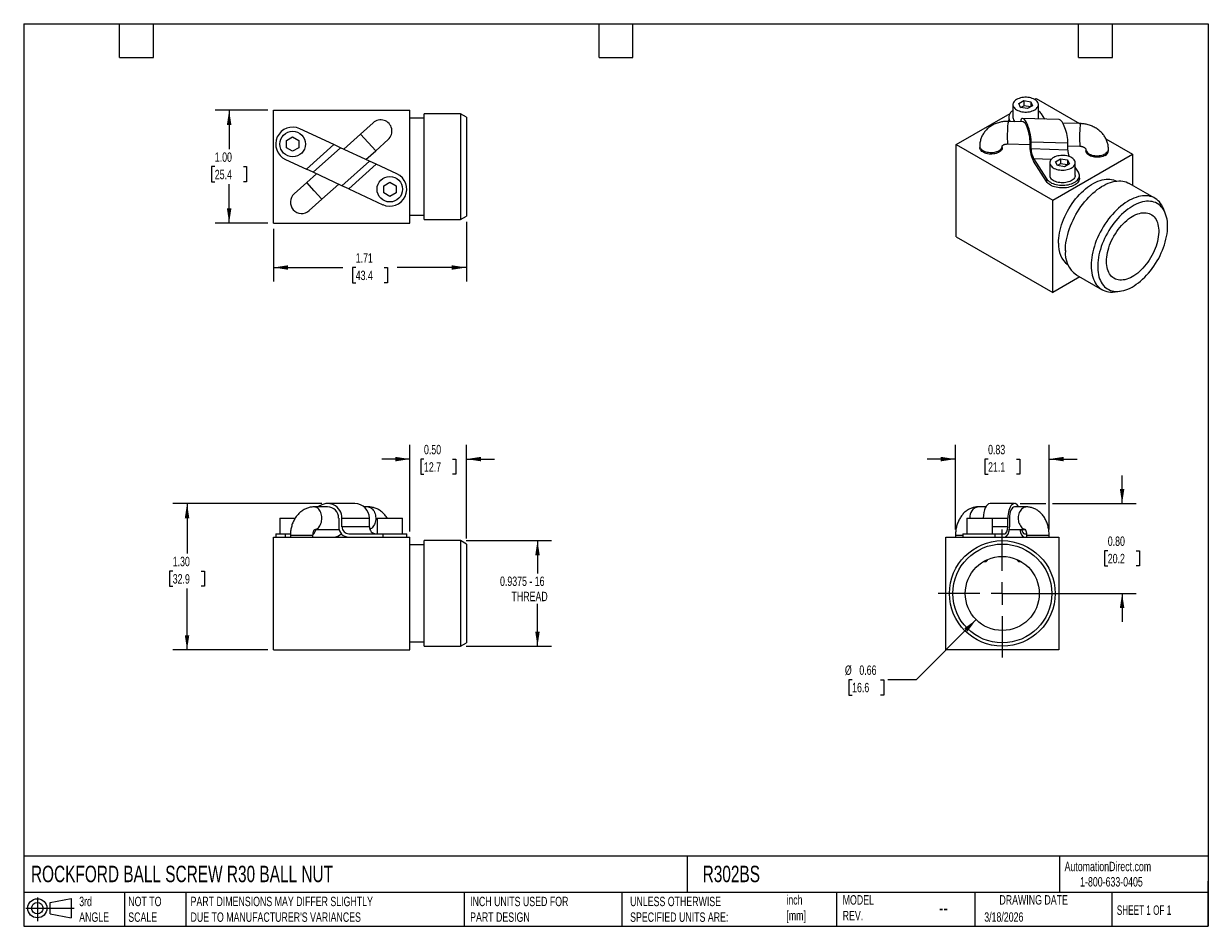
# Model space of a CAD drawing. Header units: inches. Extents: x 0.2 to 10.8, y 0.2 to 8.2.
import ezdxf

# ---------------------------------------------------------------- set-up
doc = ezdxf.new("R2010")
doc.units = ezdxf.units.IN
doc.header["$MEASUREMENT"] = 0
doc.linetypes.add('SLD-Center', pattern=[0.75, 0.6, -0.05, 0.05, -0.05])
doc.linetypes.add('SLD-Solid', pattern=[0])
doc.layers.add('CENTER', color=40, linetype='SLD-Center')
doc.layers.add('SLD-DEFPOINTS', color=7, linetype='Continuous')
doc.layers.add('DIMENSIONS', color=140, linetype='SLD-Solid', lineweight=25)
doc.layers.add('TEXT', color=140, linetype='SLD-Solid', lineweight=25)
doc.styles.add('SLDTEXTSTYLE0', font='TXT', dxfattribs={"width": 0.7})
doc.styles.add('SLDTEXTSTYLE1', font='TXT', dxfattribs={"width": 0.65})
doc.dimstyles.new('SLDDIMSTYLE0', dxfattribs={"dimtxt": 0.084961, "dimasz": 0.13, "dimexe": 0, "dimexo": 0.0625, "dimgap": 0.02124, "dimtad": 0, "dimtih": 1, "dimtoh": 1, "dimrnd": 1e-09, "dimzin": 0, "dimdsep": 46, "dimtxsty": 'SLDTEXTSTYLE0', "dimsah": 1, "dimcen": 0.09, "dimadec": 0, "dimazin": 0, "dimtfac": 1, "dimtmove": 0, "dimatfit": 0, "dimfxl": 0, "dimfrac": 2, "dimtolj": 1, "dimtzin": 12, "dimarcsym": 0})
doc.dimstyles.new('SLDDIMSTYLE1', dxfattribs={"dimtxt": 0.084961, "dimasz": 0.13, "dimexe": 0, "dimexo": 0.0625, "dimgap": 0.02124, "dimtad": 0, "dimtih": 1, "dimtoh": 1, "dimrnd": 1e-09, "dimzin": 12, "dimdsep": 46, "dimtxsty": 'SLDTEXTSTYLE0', "dimsah": 1, "dimcen": 0.09, "dimadec": 0, "dimazin": 3, "dimtfac": 1, "dimtofl": 0, "dimtmove": 0, "dimatfit": 3, "dimfxl": 0, "dimfrac": 2, "dimtolj": 1, "dimtzin": 12, "dimarcsym": 0})
doc.dimstyles.new('SLDDIMSTYLE2', dxfattribs={"dimtxt": 0.084961, "dimasz": 0.13, "dimexe": 0, "dimexo": 0.0625, "dimgap": 0.02124, "dimtad": 0, "dimtih": 1, "dimtoh": 1, "dimrnd": 1e-09, "dimzin": 4, "dimdsep": 46, "dimtxsty": 'SLDTEXTSTYLE0', "dimsah": 1, "dimcen": 0.09, "dimadec": 0, "dimazin": 1, "dimtfac": 1, "dimtofl": 0, "dimtmove": 0, "dimatfit": 3, "dimfxl": 0, "dimfrac": 2, "dimtolj": 1, "dimtzin": 12, "dimarcsym": 0})
doc.dimstyles.new('SLDDIMSTYLE3', dxfattribs={"dimtxt": 0.084961, "dimasz": 0.13, "dimexe": 0, "dimexo": 0.0625, "dimgap": 0.02124, "dimtad": 0, "dimtih": 1, "dimtoh": 1, "dimrnd": 1e-09, "dimdsep": 46, "dimtxsty": 'SLDTEXTSTYLE0', "dimsah": 1, "dimcen": 0, "dimadec": 0, "dimazin": 2, "dimtfac": 1, "dimtofl": 0, "dimtmove": 0, "dimatfit": 3, "dimfxl": 0, "dimfrac": 2, "dimtolj": 1, "dimtzin": 12, "dimarcsym": 0})
doc.dimstyles.new('SLDDIMSTYLE4', dxfattribs={"dimtxt": 0.084961, "dimasz": 0.13, "dimexe": 0, "dimexo": 0.0625, "dimgap": 0.02124, "dimtad": 0, "dimtih": 1, "dimtoh": 1, "dimrnd": 1e-09, "dimdsep": 46, "dimtxsty": 'SLDTEXTSTYLE0', "dimsah": 1, "dimcen": 0.09, "dimadec": 0, "dimazin": 2, "dimtfac": 1, "dimtmove": 0, "dimatfit": 0, "dimfxl": 0, "dimfrac": 2, "dimtolj": 1, "dimtzin": 12, "dimarcsym": 0})

# ---------------------------------------------------------------- blocks, each defined once
blk = doc.blocks.new('Block11')
at = {"color": 7, "linetype": 'SLD-Solid', "lineweight": 18}
for p, q in [((0, 0.113), (0.428, 0.113)), ((0.102, 0.209), (0.102, 0)), ((0.216, 0.164), (0.401, 0.198)), ((0.216, 0.063), (0.216, 0.164)), ((0.401, 0.198), (0.401, 0.029)), ((0.216, 0.063), (0.401, 0.029))]:
    blk.add_line(p, q, dxfattribs=at)
for radius in [0.0846, 0.0506]:
    blk.add_circle((0.102, 0.113), radius, dxfattribs=at)
blk = doc.blocks.new('Block12')
at = {"layer": 'SLD-DEFPOINTS'}
blk.add_blockref('Block11', (0, 0), dxfattribs=at)
blk = doc.blocks.new('_D')
at = {"layer": 'DIMENSIONS'}
for p, q in [((3.674, 3.75), (3.674, 4.516)), ((4.174, 3.688), (4.174, 4.516)), ((3.674, 4.391), (3.424, 4.391)), ((3.798, 4.391), (3.77, 4.391)), ((3.77, 4.391), (3.77, 4.256)), ((4.051, 4.391), (4.079, 4.391)), ((4.079, 4.391), (4.079, 4.256)), ((4.174, 4.391), (4.424, 4.391)), ((3.77, 4.256), (3.798, 4.256)), ((4.079, 4.256), (4.051, 4.256))]:
    blk.add_line(p, q, dxfattribs=at)
for points in [[(3.674, 4.391), (3.544, 4.411), (3.544, 4.371)], [(4.174, 4.391), (4.304, 4.371), (4.304, 4.411)]]:
    blk.add_solid(points, dxfattribs=at)
at = {"layer": 'DIMENSIONS', "char_height": 0.0833, "attachment_point": 1, "style": 'SLDTEXTSTYLE0'}
for s, insert in [('0.50', (3.798, 4.517)), ('12.7', (3.798, 4.363))]:
    blk.add_mtext(s, dxfattribs=dict(at, insert=insert))
blk = doc.blocks.new('_D_1')
at = {"layer": 'DIMENSIONS'}
for p, q in [((4.172, 3.668), (4.929, 3.668)), ((4.804, 3.668), (4.804, 3.377)), ((4.804, 2.732), (4.804, 3.107)), ((4.172, 2.732), (4.929, 2.732))]:
    blk.add_line(p, q, dxfattribs=at)
for points in [[(4.804, 3.668), (4.784, 3.538), (4.824, 3.538)], [(4.804, 2.732), (4.824, 2.862), (4.784, 2.862)]]:
    blk.add_solid(points, dxfattribs=at)
at = {"layer": 'DIMENSIONS', "attachment_point": 1, "style": 'SLDTEXTSTYLE0'}
for s, insert, char_height in [('0.9375 - 16', (4.472, 3.35), 0.08333), ('THREAD', (4.574, 3.215), 0.0833)]:
    blk.add_mtext(s, dxfattribs=dict(at, insert=insert, char_height=char_height))
blk = doc.blocks.new('_D_2')
at = {"layer": 'DIMENSIONS'}
for p, q in [((2.893, 3.997), (1.573, 3.997)), ((1.698, 3.997), (1.698, 3.553)), ((1.571, 3.399), (1.543, 3.399)), ((1.543, 3.399), (1.543, 3.264)), ((1.824, 3.399), (1.852, 3.399)), ((1.852, 3.399), (1.852, 3.264)), ((1.543, 3.264), (1.571, 3.264)), ((1.852, 3.264), (1.824, 3.264)), ((1.698, 2.7), (1.698, 3.245)), ((2.414, 2.7), (1.573, 2.7))]:
    blk.add_line(p, q, dxfattribs=at)
for points in [[(1.698, 3.997), (1.678, 3.867), (1.718, 3.867)], [(1.698, 2.7), (1.718, 2.83), (1.678, 2.83)]]:
    blk.add_solid(points, dxfattribs=at)
at = {"layer": 'DIMENSIONS', "char_height": 0.0833, "attachment_point": 1, "style": 'SLDTEXTSTYLE0'}
for s, insert in [('1.30', (1.571, 3.525)), ('32.9', (1.571, 3.371))]:
    blk.add_mtext(s, dxfattribs=dict(at, insert=insert))
blk = doc.blocks.new('_D_3')
at = {"layer": 'DIMENSIONS'}
for p, q in [((8.693, 2.968), (8.16, 2.435)), ((7.593, 2.435), (7.564, 2.435)), ((7.564, 2.435), (7.564, 2.3)), ((7.845, 2.435), (7.874, 2.435)), ((7.874, 2.435), (7.874, 2.3)), ((8.16, 2.435), (7.91, 2.435)), ((7.564, 2.3), (7.593, 2.3)), ((7.874, 2.3), (7.845, 2.3))]:
    blk.add_line(p, q, dxfattribs=at)
blk.add_solid([(8.693, 2.968), (8.587, 2.891), (8.615, 2.862)], dxfattribs=at)
at = {"layer": 'DIMENSIONS', "char_height": 0.0833, "attachment_point": 1, "style": 'SLDTEXTSTYLE0'}
for s, insert in [('%%c', (7.529, 2.562)), ('0.66', (7.657, 2.562)), ('16.6', (7.593, 2.408))]:
    blk.add_mtext(s, dxfattribs=dict(at, insert=insert))
blk = doc.blocks.new('_D_4')
at = {"layer": 'DIMENSIONS'}
for p, q in [((8.509, 3.767), (8.509, 4.516)), ((9.339, 3.767), (9.339, 4.516)), ((8.509, 4.391), (8.259, 4.391)), ((8.798, 4.391), (8.77, 4.391)), ((8.77, 4.391), (8.77, 4.256)), ((9.051, 4.391), (9.079, 4.391)), ((9.079, 4.391), (9.079, 4.256)), ((9.339, 4.391), (9.589, 4.391)), ((8.77, 4.256), (8.798, 4.256)), ((9.079, 4.256), (9.051, 4.256))]:
    blk.add_line(p, q, dxfattribs=at)
for points in [[(8.509, 4.391), (8.379, 4.411), (8.379, 4.371)], [(9.339, 4.391), (9.469, 4.371), (9.469, 4.411)]]:
    blk.add_solid(points, dxfattribs=at)
at = {"layer": 'DIMENSIONS', "char_height": 0.0833, "attachment_point": 1, "style": 'SLDTEXTSTYLE0'}
for s, insert in [('0.83', (8.798, 4.517)), ('21.1', (8.798, 4.363))]:
    blk.add_mtext(s, dxfattribs=dict(at, insert=insert))
blk = doc.blocks.new('_D_5')
at = {"layer": 'DIMENSIONS'}
for p, q in [((9.986, 3.997), (9.986, 4.247)), ((9.083, 3.997), (9.309, 3.997)), ((9.369, 3.997), (10.111, 3.997)), ((9.859, 3.579), (9.831, 3.579)), ((9.831, 3.579), (9.831, 3.444)), ((10.112, 3.579), (10.14, 3.579)), ((10.14, 3.579), (10.14, 3.444)), ((9.831, 3.444), (9.859, 3.444)), ((10.14, 3.444), (10.112, 3.444)), ((8.974, 3.2), (10.111, 3.2)), ((9.986, 3.2), (9.986, 2.95))]:
    blk.add_line(p, q, dxfattribs=at)
for points in [[(9.986, 3.997), (10.006, 4.127), (9.966, 4.127)], [(9.986, 3.2), (9.966, 3.07), (10.006, 3.07)]]:
    blk.add_solid(points, dxfattribs=at)
at = {"layer": 'DIMENSIONS', "char_height": 0.0833, "attachment_point": 1, "style": 'SLDTEXTSTYLE0'}
for s, insert in [('0.80', (9.859, 3.705)), ('20.2', (9.859, 3.551))]:
    blk.add_mtext(s, dxfattribs=dict(at, insert=insert))
blk = doc.blocks.new('SW_CENTERMARKSYMBOL_0')
at = {"layer": 'CENTER', "color": 0}
for p, q in [((0, 0.2), (0, 0.568)), ((-0.2, 0), (-0.568, 0)), ((0, 0), (-0.1, 0)), ((0, 0), (0, 0.1)), ((0, 0), (0, -0.1)), ((0, 0), (0.1, 0)), ((0.2, 0), (0.568, 0)), ((0, -0.2), (0, -0.568))]:
    blk.add_line(p, q, dxfattribs=at)
blk = doc.blocks.new('_D_6')
at = {"layer": 'DIMENSIONS'}
for p, q in [((2.414, 7.483), (1.946, 7.483)), ((2.071, 7.483), (2.071, 7.137)), ((1.944, 6.983), (1.916, 6.983)), ((1.916, 6.983), (1.916, 6.847)), ((2.197, 6.983), (2.225, 6.983)), ((2.225, 6.983), (2.225, 6.847)), ((1.916, 6.847), (1.944, 6.847)), ((2.071, 6.483), (2.071, 6.828)), ((2.225, 6.847), (2.197, 6.847)), ((2.414, 6.483), (1.946, 6.483))]:
    blk.add_line(p, q, dxfattribs=at)
for points in [[(2.071, 7.483), (2.051, 7.353), (2.091, 7.353)], [(2.071, 6.483), (2.091, 6.613), (2.051, 6.613)]]:
    blk.add_solid(points, dxfattribs=at)
at = {"layer": 'DIMENSIONS', "char_height": 0.0833, "attachment_point": 1, "style": 'SLDTEXTSTYLE0'}
for s, insert in [('1.00', (1.944, 7.109)), ('25.4', (1.944, 6.955))]:
    blk.add_mtext(s, dxfattribs=dict(at, insert=insert))
blk = doc.blocks.new('_D_7')
at = {"layer": 'DIMENSIONS'}
for p, q in [((2.464, 6.433), (2.464, 5.964)), ((4.174, 6.495), (4.174, 5.964)), ((2.464, 6.089), (3.078, 6.089)), ((3.193, 6.089), (3.165, 6.089)), ((3.165, 6.089), (3.165, 5.954)), ((3.446, 6.089), (3.474, 6.089)), ((3.474, 6.089), (3.474, 5.954)), ((4.174, 6.089), (3.561, 6.089)), ((3.165, 5.954), (3.193, 5.954)), ((3.474, 5.954), (3.446, 5.954))]:
    blk.add_line(p, q, dxfattribs=at)
for points in [[(2.464, 6.089), (2.594, 6.069), (2.594, 6.109)], [(4.174, 6.089), (4.044, 6.109), (4.044, 6.069)]]:
    blk.add_solid(points, dxfattribs=at)
at = {"layer": 'DIMENSIONS', "char_height": 0.0833, "attachment_point": 1, "style": 'SLDTEXTSTYLE0'}
for s, insert in [('1.71', (3.193, 6.215)), ('43.4', (3.193, 6.061))]:
    blk.add_mtext(s, dxfattribs=dict(at, insert=insert))

msp = doc.modelspace()

# ---------------------------------------------------------------- linework, layer by layer
for p, q in [((9.07, 7.542), (9.115, 7.568)), ((9.115, 7.568), (9.176, 7.558)), ((9.115, 7.568), (9.115, 7.523)), ((9.21, 7.579), (9.224, 7.587)), ((9.224, 7.587), (9.608, 7.365)), ((2.464, 7.483), (3.674, 7.483)), ((2.464, 6.483), (2.464, 7.483)), ((3.674, 6.483), (3.674, 7.483)), ((9.018, 7.532), (9.018, 7.42)), ((9.086, 7.507), (9.07, 7.542)), ((9.086, 7.507), (9.115, 7.523)), ((9.147, 7.497), (9.086, 7.507)), ((9.176, 7.514), (9.115, 7.523)), ((9.192, 7.523), (9.147, 7.497)), ((9.176, 7.558), (9.192, 7.523)), ((9.176, 7.558), (9.176, 7.514)), ((9.244, 7.42), (9.244, 7.532)), ((3.348, 7.372), (3.236, 7.271)), ((3.799, 7.412), (3.674, 7.412)), ((4.122, 7.451), (3.799, 7.451)), ((3.799, 6.515), (3.799, 7.451)), ((4.174, 7.421), (4.122, 7.451)), ((4.122, 7.451), (4.122, 6.515)), ((4.174, 7.421), (4.174, 6.545)), ((8.516, 7.179), (8.993, 7.454)), ((9.11, 7.38), (8.977, 7.384)), ((8.981, 7.42), (8.981, 7.395)), ((8.99, 7.39), (8.994, 7.383)), ((8.99, 7.383), (8.99, 7.39)), ((9.429, 7.4), (9.103, 7.41)), ((9.301, 7.404), (9.272, 7.45)), ((9.618, 7.364), (9.461, 7.369)), ((2.579, 7.214), (2.634, 7.246)), ((2.634, 7.246), (2.688, 7.214)), ((2.998, 7.179), (2.697, 7.319)), ((3.236, 7.271), (3.087, 7.137)), ((3.236, 7.271), (3.303, 7.197)), ((2.579, 7.151), (2.579, 7.214)), ((2.634, 7.119), (2.579, 7.151)), ((2.688, 7.151), (2.634, 7.119)), ((2.688, 7.214), (2.688, 7.151)), ((2.998, 7.179), (2.756, 6.96)), ((3.057, 7.151), (2.815, 6.933)), ((3.057, 7.151), (2.998, 7.179)), ((3.314, 7.032), (3.057, 7.151)), ((3.303, 7.197), (3.37, 7.123)), ((3.37, 7.123), (3.481, 7.223)), ((8.516, 6.362), (8.516, 7.179)), ((8.516, 7.179), (9.372, 6.685)), ((8.724, 7.166), (8.724, 7.152)), ((8.924, 7.152), (8.924, 7.166)), ((8.924, 7.165), (8.924, 7.166)), ((8.971, 7.184), (9.169, 7.178)), ((9.169, 7.22), (9.169, 7.157)), ((9.18, 7.14), (9.18, 7.202)), ((9.18, 7.202), (9.506, 7.193)), ((9.506, 7.13), (9.506, 7.193)), ((9.506, 7.168), (9.612, 7.164)), ((9.842, 7.23), (10.079, 7.093)), ((2.57, 7.046), (2.756, 6.96)), ((3.284, 7.046), (3.37, 7.123)), ((9.506, 7.13), (9.18, 7.14)), ((9.202, 7.055), (9.317, 6.875)), ((9.202, 7.055), (9.36, 7.05)), ((9.372, 6.685), (10.079, 7.093)), ((9.397, 7.027), (9.441, 7.053)), ((9.441, 7.053), (9.502, 7.043)), ((9.441, 7.053), (9.441, 7.008)), ((9.502, 7.043), (9.519, 7.008)), ((9.502, 7.043), (9.502, 6.999)), ((9.665, 7.137), (9.665, 7.124)), ((9.665, 7.137), (9.665, 7.137)), ((9.865, 7.124), (9.865, 7.137)), ((10.079, 7.093), (10.079, 6.817)), ((2.815, 6.933), (2.756, 6.96)), ((3.071, 6.814), (2.815, 6.933)), ((3.071, 6.814), (3.314, 7.032)), ((3.131, 6.786), (3.373, 7.005)), ((3.373, 7.005), (3.314, 7.032)), ((3.558, 6.919), (3.373, 7.005)), ((9.317, 6.851), (9.202, 7.031)), ((9.345, 7.017), (9.345, 6.905)), ((9.413, 6.992), (9.397, 7.027)), ((9.441, 7.008), (9.413, 6.992)), ((9.474, 6.982), (9.413, 6.992)), ((9.502, 6.999), (9.441, 7.008)), ((9.519, 7.008), (9.474, 6.982)), ((9.571, 6.905), (9.571, 7.017)), ((9.598, 6.935), (9.571, 6.978)), ((2.759, 6.842), (2.648, 6.742)), ((2.845, 6.919), (2.759, 6.842)), ((2.826, 6.768), (2.759, 6.842)), ((2.893, 6.694), (3.042, 6.828)), ((3.441, 6.814), (3.495, 6.846)), ((3.495, 6.846), (3.55, 6.814)), ((9.317, 6.875), (9.317, 6.851)), ((9.608, 6.88), (9.608, 6.905)), ((10.276, 6.703), (10.048, 6.835)), ((2.893, 6.694), (2.826, 6.768)), ((3.131, 6.786), (3.071, 6.814)), ((3.131, 6.786), (3.432, 6.646)), ((3.441, 6.751), (3.441, 6.814)), ((3.495, 6.719), (3.441, 6.751)), ((3.55, 6.751), (3.495, 6.719)), ((3.55, 6.814), (3.55, 6.751)), ((2.781, 6.593), (2.893, 6.694)), ((9.372, 5.868), (9.372, 6.685)), ((3.674, 6.553), (3.799, 6.553)), ((3.799, 6.515), (4.122, 6.515)), ((4.122, 6.515), (4.174, 6.545)), ((10.368, 6.571), (10.352, 6.612)), ((2.464, 6.483), (3.674, 6.483)), ((8.516, 6.362), (9.372, 5.868)), ((9.611, 6.006), (9.372, 5.868)), ((9.58, 6.024), (9.808, 5.892)), ((9.924, 5.872), (9.969, 5.879)), ((3.186, 3.997), (2.943, 3.997)), ((9.033, 3.997), (8.815, 3.997)), ((2.943, 3.967), (2.826, 3.967)), ((3.303, 3.967), (3.268, 3.967)), ((8.777, 3.967), (8.71, 3.967)), ((9.139, 3.967), (9.033, 3.967)), ((2.521, 3.868), (2.521, 3.73)), ((2.521, 3.868), (2.657, 3.868)), ((3.042, 3.867), (3.042, 3.79)), ((3.071, 3.79), (3.071, 3.867)), ((3.071, 3.867), (3.314, 3.867)), ((3.314, 3.79), (3.071, 3.79)), ((3.314, 3.79), (3.314, 3.867)), ((3.382, 3.868), (3.382, 3.73)), ((3.382, 3.868), (3.439, 3.868)), ((3.439, 3.868), (3.608, 3.868)), ((3.608, 3.73), (3.608, 3.868)), ((8.611, 3.868), (8.611, 3.73)), ((8.611, 3.868), (8.837, 3.868)), ((8.837, 3.73), (8.837, 3.868)), ((8.837, 3.867), (8.974, 3.867)), ((8.974, 3.79), (8.837, 3.79)), ((8.974, 3.79), (8.974, 3.867)), ((8.988, 3.867), (8.988, 3.79)), ((2.464, 2.7), (2.464, 3.7)), ((2.464, 3.7), (3.674, 3.7)), ((2.484, 3.73), (2.484, 3.7)), ((2.484, 3.73), (2.57, 3.73)), ((2.57, 3.7), (2.57, 3.73)), ((2.57, 3.73), (2.615, 3.73)), ((2.614, 3.717), (2.614, 3.7)), ((2.614, 3.717), (2.64, 3.717)), ((2.64, 3.717), (2.814, 3.717)), ((2.814, 3.7), (2.814, 3.717)), ((2.83, 3.767), (3.045, 3.767)), ((3.131, 3.73), (3.432, 3.73)), ((3.432, 3.73), (3.432, 3.7)), ((3.432, 3.73), (3.645, 3.73)), ((3.645, 3.7), (3.645, 3.73)), ((3.674, 2.7), (3.674, 3.7)), ((8.424, 2.7), (8.424, 3.7)), ((8.424, 3.7), (9.424, 3.7)), ((8.509, 3.717), (8.509, 3.7)), ((8.509, 3.717), (8.574, 3.717)), ((8.574, 3.73), (8.574, 3.7)), ((8.574, 3.73), (8.86, 3.73)), ((8.86, 3.7), (8.86, 3.73)), ((8.86, 3.73), (8.946, 3.73)), ((8.986, 3.767), (9.127, 3.767)), ((9.12, 3.73), (9.139, 3.73)), ((9.139, 3.717), (9.139, 3.7)), ((9.139, 3.717), (9.339, 3.717)), ((9.339, 3.7), (9.339, 3.717)), ((9.424, 3.7), (9.424, 2.7)), ((3.799, 3.63), (3.674, 3.63)), ((4.122, 3.668), (3.799, 3.668)), ((3.799, 3.2), (3.799, 3.668)), ((4.174, 3.638), (4.122, 3.668)), ((4.122, 3.668), (4.122, 3.2)), ((4.174, 3.638), (4.174, 2.762)), ((8.778, 3.48), (8.754, 3.48)), ((8.778, 3.48), (8.793, 3.496)), ((8.793, 3.496), (8.783, 3.496)), ((8.793, 3.496), (8.793, 3.5)), ((9.055, 3.5), (9.055, 3.496)), ((9.055, 3.496), (9.071, 3.48)), ((9.065, 3.496), (9.055, 3.496)), ((9.094, 3.48), (9.071, 3.48)), ((3.799, 2.732), (3.799, 3.2)), ((4.122, 3.2), (4.122, 2.732)), ((3.674, 2.771), (3.799, 2.771)), ((3.799, 2.732), (4.122, 2.732)), ((4.122, 2.732), (4.174, 2.762)), ((2.464, 2.7), (3.674, 2.7)), ((9.424, 2.7), (8.424, 2.7))]:
    msp.add_line(p, q)
at = {"flags": 128}
for points in [[(9.051, 7.579), (9.042, 7.573), (9.034, 7.566), (9.028, 7.559), (9.023, 7.552), (9.02, 7.544), (9.018, 7.536), (9.018, 7.529), (9.02, 7.521), (9.023, 7.513), (9.028, 7.506), (9.034, 7.499), (9.042, 7.492), (9.051, 7.486), (9.061, 7.481), (9.073, 7.477), (9.085, 7.473), (9.097, 7.47), (9.111, 7.468), (9.124, 7.467), (9.138, 7.467), (9.151, 7.468), (9.165, 7.47), (9.177, 7.473), (9.19, 7.477), (9.201, 7.481), (9.211, 7.486), (9.22, 7.492), (9.228, 7.499), (9.234, 7.506), (9.239, 7.513), (9.242, 7.521), (9.244, 7.529), (9.244, 7.536), (9.242, 7.544), (9.239, 7.552), (9.234, 7.559), (9.228, 7.566), (9.22, 7.573), (9.211, 7.579), (9.201, 7.584), (9.19, 7.588), (9.177, 7.592), (9.165, 7.595), (9.151, 7.597), (9.138, 7.598), (9.124, 7.598), (9.111, 7.597), (9.097, 7.595), (9.085, 7.592), (9.073, 7.588), (9.061, 7.584), (9.051, 7.579)], [(8.982, 7.384), (8.981, 7.392), (8.981, 7.395)], [(8.724, 7.166), (8.724, 7.162), (8.726, 7.154), (8.73, 7.147), (8.734, 7.14), (8.741, 7.134), (8.749, 7.128), (8.758, 7.123), (8.768, 7.118), (8.779, 7.114), (8.791, 7.112), (8.803, 7.11), (8.816, 7.108), (8.828, 7.108), (8.841, 7.109), (8.854, 7.111), (8.866, 7.113), (8.877, 7.117), (8.887, 7.121), (8.897, 7.126), (8.905, 7.132), (8.912, 7.138), (8.917, 7.145), (8.921, 7.152), (8.923, 7.159), (8.924, 7.165)], [(8.924, 7.152), (8.924, 7.147), (8.922, 7.14), (8.918, 7.133), (8.913, 7.126), (8.907, 7.12), (8.899, 7.114), (8.89, 7.109), (8.88, 7.104), (8.869, 7.1), (8.857, 7.098), (8.845, 7.096), (8.832, 7.095), (8.819, 7.094), (8.807, 7.095), (8.794, 7.097), (8.782, 7.1), (8.771, 7.103), (8.76, 7.108), (8.751, 7.113), (8.743, 7.118), (8.736, 7.125), (8.731, 7.131), (8.727, 7.138), (8.725, 7.146), (8.724, 7.152)], [(9.348, 7.001), (9.353, 6.993), (9.359, 6.986), (9.366, 6.979), (9.374, 6.973), (9.384, 6.968), (9.395, 6.963), (9.407, 6.959), (9.42, 6.956), (9.433, 6.954), (9.446, 6.953), (9.46, 6.952), (9.473, 6.953), (9.487, 6.954), (9.5, 6.957), (9.512, 6.96), (9.524, 6.965), (9.534, 6.97), (9.544, 6.975), (9.552, 6.981), (9.559, 6.988), (9.564, 6.996), (9.568, 7.003), (9.57, 7.011), (9.57, 7.019), (9.569, 7.027), (9.567, 7.034), (9.562, 7.042), (9.556, 7.049), (9.549, 7.056), (9.541, 7.062), (9.531, 7.067), (9.52, 7.072), (9.508, 7.076), (9.495, 7.079), (9.482, 7.081), (9.469, 7.082), (9.455, 7.083), (9.442, 7.082), (9.428, 7.08), (9.415, 7.078), (9.403, 7.075), (9.391, 7.07), (9.381, 7.065), (9.371, 7.06), (9.363, 7.053), (9.356, 7.047), (9.351, 7.039), (9.347, 7.032), (9.345, 7.024), (9.345, 7.016), (9.346, 7.008), (9.348, 7.001)], [(9.665, 7.137), (9.665, 7.133), (9.667, 7.126), (9.67, 7.119), (9.675, 7.112), (9.681, 7.105), (9.689, 7.099), (9.698, 7.094), (9.708, 7.09), (9.719, 7.086), (9.731, 7.083), (9.743, 7.081), (9.756, 7.08), (9.769, 7.08), (9.782, 7.081), (9.794, 7.082), (9.806, 7.085), (9.817, 7.088), (9.828, 7.093), (9.837, 7.098), (9.845, 7.103), (9.852, 7.11), (9.858, 7.116), (9.862, 7.123), (9.864, 7.131), (9.865, 7.137)], [(9.835, 7.083), (9.826, 7.078), (9.815, 7.074), (9.804, 7.07), (9.791, 7.068), (9.779, 7.066), (9.766, 7.066), (9.753, 7.066), (9.741, 7.067), (9.728, 7.07), (9.717, 7.073), (9.706, 7.077), (9.696, 7.081), (9.687, 7.087), (9.68, 7.093), (9.674, 7.099), (9.669, 7.106), (9.666, 7.113), (9.665, 7.121), (9.665, 7.124)], [(9.317, 6.875), (9.323, 6.867), (9.33, 6.859), (9.339, 6.851), (9.35, 6.845), (9.361, 6.838), (9.374, 6.833), (9.387, 6.828), (9.402, 6.824), (9.416, 6.821), (9.432, 6.819), (9.447, 6.818), (9.463, 6.818), (9.479, 6.819), (9.494, 6.821), (9.509, 6.823), (9.523, 6.827), (9.537, 6.831), (9.55, 6.837), (9.562, 6.843), (9.573, 6.849), (9.582, 6.856), (9.59, 6.864), (9.597, 6.872), (9.602, 6.881), (9.605, 6.89), (9.607, 6.899), (9.607, 6.908), (9.606, 6.917), (9.603, 6.926), (9.598, 6.935)], [(9.608, 6.88), (9.607, 6.874), (9.605, 6.865), (9.602, 6.857), (9.597, 6.848), (9.59, 6.84), (9.582, 6.832), (9.573, 6.825), (9.562, 6.818), (9.55, 6.812), (9.537, 6.807), (9.523, 6.803), (9.509, 6.799), (9.494, 6.796), (9.479, 6.795), (9.463, 6.794), (9.447, 6.794), (9.432, 6.795), (9.416, 6.797), (9.402, 6.8), (9.387, 6.804), (9.374, 6.808), (9.361, 6.814), (9.35, 6.82), (9.339, 6.827), (9.33, 6.834), (9.323, 6.842), (9.317, 6.851)], [(9.571, 6.905), (9.57, 6.898), (9.568, 6.89), (9.564, 6.883), (9.559, 6.876), (9.552, 6.869), (9.544, 6.863), (9.534, 6.857), (9.524, 6.852), (9.512, 6.848), (9.5, 6.844), (9.487, 6.842), (9.473, 6.84), (9.46, 6.84), (9.446, 6.84), (9.433, 6.841), (9.42, 6.843), (9.407, 6.846), (9.395, 6.85), (9.384, 6.855), (9.374, 6.861), (9.366, 6.867), (9.359, 6.873), (9.353, 6.88), (9.348, 6.888)], [(9.422, 6.305), (9.422, 6.327), (9.424, 6.35), (9.427, 6.373), (9.431, 6.396), (9.436, 6.42), (9.442, 6.444), (9.45, 6.468), (9.458, 6.492), (9.467, 6.516), (9.478, 6.54), (9.489, 6.564), (9.501, 6.587), (9.514, 6.61), (9.528, 6.633), (9.543, 6.655), (9.558, 6.676), (9.574, 6.697), (9.59, 6.716), (9.607, 6.735), (9.625, 6.753), (9.643, 6.77), (9.661, 6.786), (9.679, 6.8), (9.698, 6.814), (9.716, 6.826), (9.735, 6.836), (9.754, 6.846), (9.772, 6.854), (9.791, 6.861), (9.809, 6.866), (9.827, 6.87), (9.844, 6.872), (9.861, 6.873), (9.877, 6.872), (9.893, 6.87), (9.909, 6.866), (9.923, 6.861), (9.936, 6.855)], [(9.483, 6.238), (9.484, 6.261), (9.485, 6.285), (9.488, 6.309), (9.492, 6.334), (9.498, 6.358), (9.504, 6.383), (9.511, 6.409), (9.52, 6.434), (9.529, 6.459), (9.54, 6.485), (9.551, 6.51), (9.563, 6.534), (9.577, 6.559), (9.591, 6.582), (9.605, 6.606), (9.621, 6.629), (9.637, 6.651), (9.654, 6.672), (9.672, 6.692), (9.69, 6.712), (9.708, 6.73), (9.727, 6.748), (9.746, 6.764), (9.765, 6.779), (9.785, 6.793), (9.804, 6.806), (9.824, 6.817), (9.843, 6.827), (9.863, 6.836), (9.882, 6.843), (9.901, 6.848), (9.92, 6.853), (9.938, 6.855), (9.956, 6.857), (9.974, 6.856), (9.991, 6.855), (10.007, 6.851), (10.023, 6.847), (10.037, 6.84), (10.048, 6.835)], [(10.352, 6.612), (10.345, 6.627), (10.337, 6.642), (10.327, 6.656), (10.317, 6.67), (10.305, 6.681), (10.293, 6.692), (10.28, 6.701), (10.266, 6.709), (10.251, 6.715), (10.235, 6.719), (10.219, 6.723), (10.202, 6.725), (10.185, 6.725), (10.167, 6.724), (10.148, 6.721), (10.13, 6.717), (10.111, 6.711), (10.091, 6.704), (10.072, 6.695), (10.052, 6.685), (10.033, 6.674), (10.013, 6.661), (9.994, 6.647), (9.974, 6.632), (9.955, 6.616), (9.936, 6.598), (9.918, 6.58), (9.9, 6.56), (9.883, 6.54), (9.866, 6.519), (9.85, 6.497), (9.834, 6.474), (9.819, 6.451), (9.805, 6.427), (9.792, 6.402), (9.779, 6.378), (9.768, 6.353), (9.757, 6.327), (9.748, 6.302), (9.74, 6.277), (9.732, 6.252), (9.726, 6.227), (9.721, 6.202), (9.717, 6.177), (9.714, 6.153), (9.712, 6.13), (9.712, 6.107)], [(10.389, 6.455), (10.388, 6.477), (10.387, 6.497), (10.384, 6.517), (10.38, 6.536), (10.375, 6.554), (10.368, 6.571), (10.361, 6.587), (10.353, 6.602), (10.343, 6.616), (10.333, 6.628), (10.322, 6.639), (10.31, 6.648), (10.296, 6.657), (10.283, 6.664), (10.268, 6.669), (10.253, 6.673), (10.237, 6.675), (10.22, 6.676), (10.203, 6.676), (10.186, 6.674), (10.168, 6.67), (10.149, 6.665), (10.131, 6.659), (10.112, 6.651), (10.093, 6.642), (10.074, 6.631), (10.056, 6.619), (10.037, 6.606), (10.018, 6.592), (10, 6.576), (9.982, 6.56), (9.964, 6.542), (9.947, 6.523), (9.93, 6.503), (9.914, 6.483), (9.898, 6.462), (9.883, 6.44), (9.869, 6.417), (9.855, 6.394), (9.843, 6.371), (9.831, 6.347), (9.82, 6.323), (9.81, 6.298), (9.801, 6.274), (9.793, 6.25), (9.787, 6.225), (9.781, 6.201), (9.776, 6.177), (9.773, 6.154), (9.771, 6.131), (9.77, 6.109), (9.77, 6.087), (9.771, 6.066), (9.773, 6.045), (9.776, 6.026), (9.781, 6.007), (9.787, 5.99), (9.793, 5.973), (9.801, 5.958), (9.81, 5.944), (9.82, 5.931), (9.831, 5.919), (9.843, 5.909), (9.855, 5.9), (9.869, 5.893), (9.883, 5.886), (9.898, 5.882), (9.914, 5.879), (9.93, 5.877), (9.947, 5.877), (9.964, 5.878), (9.982, 5.881), (10, 5.885), (10.018, 5.891), (10.037, 5.898), (10.056, 5.906), (10.074, 5.916), (10.093, 5.927), (10.112, 5.94), (10.131, 5.954), (10.149, 5.969), (10.168, 5.985), (10.186, 6.002), (10.203, 6.02), (10.22, 6.039), (10.237, 6.059), (10.253, 6.08), (10.268, 6.102), (10.283, 6.124), (10.296, 6.147), (10.31, 6.17), (10.322, 6.194), (10.333, 6.218), (10.343, 6.242), (10.353, 6.267), (10.361, 6.291), (10.368, 6.315), (10.375, 6.34), (10.38, 6.364), (10.384, 6.387), (10.387, 6.41), (10.388, 6.433), (10.389, 6.455)], [(9.848, 6.143), (9.848, 6.162), (9.85, 6.182), (9.853, 6.202), (9.857, 6.223), (9.862, 6.243), (9.868, 6.264), (9.875, 6.286), (9.884, 6.307), (9.893, 6.328), (9.903, 6.348), (9.914, 6.368), (9.926, 6.388), (9.938, 6.408), (9.952, 6.426), (9.966, 6.444), (9.98, 6.461), (9.995, 6.477), (10.011, 6.492), (10.027, 6.506), (10.043, 6.519), (10.059, 6.531), (10.075, 6.541), (10.091, 6.551), (10.108, 6.558), (10.124, 6.565), (10.14, 6.569), (10.155, 6.573), (10.171, 6.575), (10.185, 6.575), (10.2, 6.574), (10.213, 6.572), (10.226, 6.568), (10.239, 6.562), (10.25, 6.556), (10.261, 6.547), (10.27, 6.538), (10.279, 6.527), (10.287, 6.515), (10.294, 6.501), (10.299, 6.487), (10.304, 6.471), (10.307, 6.455), (10.309, 6.438), (10.311, 6.419), (10.311, 6.401), (10.309, 6.381), (10.307, 6.361), (10.304, 6.341), (10.299, 6.32), (10.294, 6.299), (10.287, 6.278), (10.279, 6.257), (10.27, 6.236), (10.261, 6.215), (10.25, 6.194), (10.239, 6.174), (10.226, 6.155), (10.213, 6.136), (10.2, 6.118), (10.185, 6.1), (10.171, 6.084), (10.155, 6.068), (10.14, 6.053), (10.124, 6.04), (10.108, 6.028), (10.091, 6.016), (10.075, 6.007), (10.059, 5.998), (10.043, 5.991), (10.027, 5.986), (10.011, 5.981), (9.995, 5.979), (9.98, 5.978), (9.966, 5.978), (9.952, 5.98), (9.938, 5.983), (9.926, 5.987), (9.914, 5.994), (9.903, 6.001), (9.893, 6.01), (9.884, 6.02), (9.875, 6.032), (9.868, 6.045), (9.862, 6.059), (9.857, 6.074), (9.853, 6.089), (9.85, 6.106), (9.848, 6.124), (9.848, 6.143)], [(9.712, 6.107), (9.712, 6.084), (9.714, 6.063), (9.717, 6.042), (9.721, 6.022), (9.726, 6.003), (9.732, 5.985), (9.74, 5.969), (9.748, 5.953), (9.757, 5.939), (9.768, 5.926), (9.779, 5.914), (9.792, 5.903), (9.805, 5.894), (9.819, 5.887), (9.834, 5.881), (9.85, 5.876), (9.866, 5.873), (9.883, 5.871), (9.9, 5.87), (9.918, 5.872), (9.924, 5.872)], [(2.832, 3.767), (2.839, 3.769), (2.847, 3.772), (2.855, 3.777), (2.862, 3.783), (2.869, 3.791), (2.875, 3.8), (2.881, 3.81), (2.885, 3.821), (2.889, 3.832), (2.891, 3.845), (2.892, 3.857), (2.893, 3.87), (2.892, 3.883), (2.89, 3.895), (2.887, 3.907), (2.883, 3.919), (2.878, 3.929), (2.872, 3.939), (2.866, 3.947), (2.859, 3.954), (2.851, 3.96), (2.843, 3.964), (2.834, 3.966), (2.826, 3.967)], [(3.303, 3.967), (3.311, 3.966), (3.32, 3.964), (3.328, 3.96), (3.336, 3.954), (3.343, 3.947), (3.349, 3.939), (3.355, 3.929), (3.36, 3.919), (3.364, 3.907), (3.367, 3.895), (3.369, 3.883), (3.37, 3.87), (3.37, 3.857), (3.368, 3.845), (3.366, 3.832), (3.362, 3.821), (3.358, 3.81), (3.352, 3.8), (3.346, 3.791), (3.339, 3.783), (3.332, 3.777), (3.324, 3.772), (3.317, 3.769)], [(9.139, 3.967), (9.129, 3.966), (9.12, 3.964), (9.111, 3.96), (9.103, 3.954), (9.095, 3.947), (9.087, 3.939), (9.081, 3.929), (9.075, 3.919), (9.071, 3.907), (9.068, 3.895), (9.066, 3.883), (9.065, 3.87), (9.065, 3.857), (9.067, 3.845), (9.069, 3.832), (9.073, 3.821), (9.078, 3.81), (9.084, 3.8), (9.091, 3.791), (9.098, 3.783), (9.107, 3.777), (9.116, 3.772), (9.125, 3.769), (9.125, 3.769)]]:
    msp.add_lwpolyline(points, dxfattribs=at)
for centre, radius in [((2.634, 7.183), 0.113), ((3.495, 6.783), 0.113), ((8.924, 3.2), 0.468), ((8.924, 3.2), 0.438), ((8.924, 3.2), 0.328)]:
    msp.add_circle(centre, radius)
for centre, radius, start, end in [((9.044, 7.421), 0.062, 114.9101, 209.457), ((9.193, 7.397), 0.095, 33.8814, 57.5237), ((3.414, 7.298), 0.1, 311.9872, 131.9872), ((10.083, 7.256), 1.115, 174.369, 183.7149), ((9.022, 7.367), 0.0478, 159.3774, 181.7772), ((9.068, 7.423), 0.0501, 183.4015, 234.556), ((9.205, 7.42), 0.0394, 338.9528, 359.7746), ((9.671, 7.346), 0.0562, 161.0843, 180.0703), ((2.634, 7.183), 0.15, 65.0989, 245.0989), ((10.724, 7.237), 1.115, 174.369, 183.7149), ((9.814, 7.129), 0.0507, 294.6299, 354.05), ((3.495, 6.783), 0.15, 245.0989, 65.0989), ((9.384, 6.905), 0.0395, 180.1914, 205.5022), ((2.714, 6.668), 0.1, 131.9872, 221.9872), ((2.714, 6.668), 0.1, 221.9872, 311.9872), ((9.64, 6.285), 0.219, 174.6193, 232.4057), ((9.716, 6.215), 0.234, 174.1374, 234.5504), ((8.725, 3.878), 0.0903, 99.8484, 186.3557)]:
    msp.add_arc(centre, radius, start, end)
for centre, major_axis, ratio, start_param, end_param in [((9.131, 7.279), (-0.031, 0.131), 0.28606, 4.01927, 6.904396), ((9.131, 7.279), (-0.024, 0.1), 0.28606, 4.01927, 6.206122), ((9.457, 7.269), (-0.031, 0.131), 0.28606, 4.01927, 6.206122), ((9.202, 7.104), (-0.0215, 0.0904), 0.28606, 0.877678, 2.448474), ((9.202, 7.104), (-0.0143, 0.0603), 0.28606, 0.877678, 2.448474), ((9.528, 7.094), (-0.0143, 0.0603), 0.28606, 0.877678, 1.856766), ((2.943, 3.867), (0, 0.13), 0.986186, 4.712389, 6.976345), ((3.186, 3.867), (0, 0.13), 0.986186, 4.712389, 6.283185), ((8.815, 3.867), (0, 0.13), 0.457795, 0, 1.563104), ((9.033, 3.867), (0, 0.13), 0.457795, 5.590025, 7.853982), ((2.943, 3.867), (0, 0.1), 0.986186, 4.712389, 6.283185), ((9.033, 3.867), (0, 0.1), 0.457795, 0, 1.570796), ((3.131, 3.79), (0, 0.09), 0.986186, 1.570796, 3.141593), ((3.131, 3.79), (0, 0.06), 0.986186, 1.570796, 3.141593), ((3.373, 3.79), (0, 0.06), 0.986186, 1.570796, 3.141593), ((8.946, 3.79), (0, 0.06), 0.457795, 3.141593, 4.712389), ((8.946, 3.79), (0, 0.09), 0.457795, 3.141593, 4.712389), ((2.756, 3.79), (0, 0.09), 0.986186, 3.870393, 4.453967), ((2.998, 3.79), (0, 0.09), 0.986186, 3.141593, 3.982605), ((9.12, 3.79), (0, 0.09), 0.457795, 1.829219, 3.141593), ((9.12, 3.79), (0, 0.06), 0.457795, 1.964199, 3.141593)]:
    msp.add_ellipse(centre, major_axis=major_axis, ratio=ratio, start_param=start_param, end_param=end_param)
for points, knots in [([(8.977, 7.384), (8.973, 7.384), (8.962, 7.384), (8.945, 7.383), (8.926, 7.381), (8.907, 7.377), (8.889, 7.373), (8.871, 7.366), (8.853, 7.359), (8.836, 7.35), (8.82, 7.34), (8.805, 7.329), (8.791, 7.317), (8.778, 7.304), (8.767, 7.291), (8.757, 7.276), (8.748, 7.261), (8.74, 7.245), (8.734, 7.229), (8.729, 7.212), (8.726, 7.195), (8.724, 7.18), (8.724, 7.17), (8.724, 7.166)], [0, 0, 0, 0, 0.031145, 0.081512, 0.131939, 0.182392, 0.232852, 0.283289, 0.333668, 0.383945, 0.43407, 0.483993, 0.533664, 0.58304, 0.63209, 0.680794, 0.72915, 0.777169, 0.824879, 0.872316, 0.91953, 0.966576, 1, 1, 1, 1]), ([(9.865, 7.137), (9.864, 7.142), (9.864, 7.152), (9.863, 7.167), (9.859, 7.184), (9.855, 7.2), (9.849, 7.217), (9.841, 7.232), (9.833, 7.248), (9.823, 7.262), (9.811, 7.276), (9.799, 7.289), (9.786, 7.302), (9.771, 7.313), (9.756, 7.323), (9.739, 7.333), (9.722, 7.341), (9.705, 7.348), (9.686, 7.354), (9.668, 7.359), (9.649, 7.362), (9.632, 7.364), (9.622, 7.364), (9.618, 7.364)], [0, 0, 0, 0, 0.03525, 0.082655, 0.130072, 0.177585, 0.225253, 0.273129, 0.321255, 0.369663, 0.418373, 0.467391, 0.516708, 0.566308, 0.616162, 0.666238, 0.716502, 0.766921, 0.817468, 0.868119, 0.918856, 0.969666, 1, 1, 1, 1]), ([(8.924, 7.166), (8.924, 7.166), (8.924, 7.166), (8.924, 7.166), (8.924, 7.166), (8.925, 7.168), (8.927, 7.17), (8.929, 7.172), (8.933, 7.175), (8.938, 7.178), (8.944, 7.18), (8.95, 7.182), (8.958, 7.183), (8.965, 7.184), (8.969, 7.184), (8.971, 7.184)], [0, 0, 0, 0, 0.0376734, 0.1727739, 0.2775433, 0.370626, 0.4531134, 0.5286863, 0.6062131, 0.6792667, 0.7497659, 0.818907, 0.8873962, 0.9556277, 1, 1, 1, 1]), ([(9.612, 7.164), (9.613, 7.164), (9.617, 7.164), (9.623, 7.163), (9.631, 7.162), (9.638, 7.159), (9.645, 7.156), (9.651, 7.153), (9.656, 7.15), (9.659, 7.146), (9.662, 7.143), (9.663, 7.141), (9.664, 7.139), (9.665, 7.138), (9.665, 7.137), (9.665, 7.137)], [0, 0, 0, 0, 0.030431, 0.10016, 0.17003, 0.240047, 0.310371, 0.381303, 0.453354, 0.527304, 0.604284, 0.68589, 0.774418, 0.873445, 1, 1, 1, 1]), ([(2.826, 3.967), (2.822, 3.967), (2.812, 3.967), (2.797, 3.965), (2.781, 3.962), (2.765, 3.957), (2.75, 3.951), (2.735, 3.944), (2.721, 3.935), (2.707, 3.925), (2.694, 3.914), (2.682, 3.901), (2.671, 3.888), (2.66, 3.874), (2.65, 3.858), (2.642, 3.842), (2.634, 3.825), (2.628, 3.807), (2.623, 3.788), (2.619, 3.77), (2.616, 3.751), (2.615, 3.733), (2.614, 3.722), (2.614, 3.717)], [0, 0, 0, 0, 0.036252, 0.082613, 0.12892, 0.175274, 0.221776, 0.268521, 0.315594, 0.363068, 0.410996, 0.459408, 0.508307, 0.557672, 0.607455, 0.657593, 0.708016, 0.758654, 0.809446, 0.860346, 0.911321, 0.962356, 1, 1, 1, 1]), ([(3.472, 3.868), (3.471, 3.87), (3.467, 3.877), (3.458, 3.888), (3.446, 3.903), (3.433, 3.915), (3.419, 3.927), (3.405, 3.937), (3.39, 3.946), (3.374, 3.953), (3.358, 3.959), (3.342, 3.963), (3.326, 3.966), (3.313, 3.967), (3.305, 3.967), (3.303, 3.967)], [0, 0, 0, 0, 0.029869, 0.119077, 0.207802, 0.295868, 0.383124, 0.469462, 0.554824, 0.639208, 0.722662, 0.805274, 0.887167, 0.968483, 1, 1, 1, 1]), ([(8.71, 3.967), (8.705, 3.967), (8.696, 3.967), (8.681, 3.965), (8.666, 3.961), (8.651, 3.957), (8.637, 3.951), (8.623, 3.943), (8.609, 3.935), (8.596, 3.925), (8.584, 3.914), (8.573, 3.901), (8.562, 3.888), (8.552, 3.873), (8.543, 3.858), (8.535, 3.841), (8.528, 3.824), (8.522, 3.806), (8.517, 3.788), (8.513, 3.769), (8.511, 3.75), (8.51, 3.733), (8.509, 3.722), (8.509, 3.717)], [0, 0, 0, 0, 0.037717, 0.08309, 0.128384, 0.173743, 0.219311, 0.265225, 0.311618, 0.358604, 0.406271, 0.454672, 0.50381, 0.553638, 0.604058, 0.654941, 0.706144, 0.757539, 0.809006, 0.860486, 0.911958, 0.963433, 1, 1, 1, 1]), ([(9.339, 3.717), (9.339, 3.721), (9.339, 3.731), (9.338, 3.748), (9.336, 3.767), (9.332, 3.786), (9.327, 3.804), (9.321, 3.823), (9.314, 3.84), (9.306, 3.857), (9.297, 3.874), (9.286, 3.889), (9.275, 3.903), (9.262, 3.916), (9.249, 3.928), (9.235, 3.938), (9.22, 3.946), (9.205, 3.954), (9.19, 3.959), (9.174, 3.963), (9.159, 3.966), (9.147, 3.967), (9.141, 3.967), (9.139, 3.967)], [0, 0, 0, 0, 0.029923, 0.081512, 0.133222, 0.185085, 0.237137, 0.289395, 0.341848, 0.394442, 0.447047, 0.499505, 0.551629, 0.603225, 0.65413, 0.70423, 0.753477, 0.801883, 0.849507, 0.89644, 0.942795, 0.985922, 1, 1, 1, 1]), ([(2.814, 3.717), (2.814, 3.718), (2.814, 3.722), (2.815, 3.729), (2.816, 3.737), (2.818, 3.745), (2.821, 3.752), (2.823, 3.757), (2.826, 3.762), (2.828, 3.765), (2.83, 3.767), (2.832, 3.768), (2.832, 3.768), (2.832, 3.768)], [0, 0, 0, 0, 0.04297, 0.136245, 0.229494, 0.322523, 0.415413, 0.508507, 0.602325, 0.697804, 0.79638, 0.900038, 1, 1, 1, 1]), ([(9.124, 3.771), (9.124, 3.771), (9.124, 3.771), (9.125, 3.77), (9.127, 3.768), (9.129, 3.764), (9.131, 3.759), (9.134, 3.753), (9.136, 3.747), (9.137, 3.739), (9.139, 3.73), (9.139, 3.723), (9.139, 3.719), (9.139, 3.717)], [0, 0, 0, 0, 0.074285, 0.176178, 0.273237, 0.368065, 0.462401, 0.557272, 0.653106, 0.750212, 0.848577, 0.947967, 1, 1, 1, 1])]:
    msp.add_open_spline(points, degree=3, knots=knots)
at = {"layer": 'TEXT'}
for p, q in [((0.25, 8.25), (10.75, 8.25)), ((0.25, 8.25), (0.25, 0.25)), ((1.1, 7.95), (1.1, 8.25)), ((1.4, 7.95), (1.4, 8.25)), ((5.35, 7.95), (5.35, 8.25)), ((5.65, 7.95), (5.65, 8.25)), ((9.6, 7.95), (9.6, 8.25)), ((9.9, 7.95), (9.9, 8.25)), ((10.75, 8.25), (10.75, 0.25)), ((1.1, 7.95), (1.4, 7.95)), ((5.35, 7.95), (5.65, 7.95)), ((9.6, 7.95), (9.9, 7.95)), ((10.75, 0.871), (0.25, 0.871)), ((6.132, 0.871), (6.132, 0.55)), ((9.432, 0.871), (9.432, 0.55)), ((10.75, 0.25), (10.75, 0.65)), ((10.75, 0.55), (0.25, 0.55)), ((1.143, 0.55), (1.143, 0.25)), ((1.687, 0.55), (1.687, 0.25)), ((4.153, 0.55), (4.153, 0.25)), ((5.551, 0.55), (5.551, 0.25)), ((7.453, 0.55), (7.453, 0.25)), ((8.68, 0.55), (8.68, 0.25)), ((9.896, 0.55), (9.896, 0.25)), ((0.25, 0.25), (10.75, 0.25))]:
    msp.add_line(p, q, dxfattribs=at)

# ---------------------------------------------------------------- block references
at = {"layer": 'CENTER'}
msp.add_blockref('SW_CENTERMARKSYMBOL_0', (8.924, 3.2), dxfattribs=at)
at = {"layer": 'SLD-DEFPOINTS'}
msp.add_blockref('Block12', (0.269, 0.297), dxfattribs=at)

# ---------------------------------------------------------------- texts
at = {"layer": 'TEXT'}
for s, insert, char_height, attachment_point, style in [('ROCKFORD BALL SCREW R30 BALL NUT', (0.314, 0.787), 0.14583, 1, 'SLDTEXTSTYLE0'), ('R302BS', (6.268, 0.787), 0.1458, 1, 'SLDTEXTSTYLE0'), ('AutomationDirect.com', (9.476, 0.822), 0.08333, 1, 'SLDTEXTSTYLE0'), ('1-800-633-0405', (9.614, 0.686), 0.08333, 1, 'SLDTEXTSTYLE0'), ('inch^J[mm]', (7.01, 0.526), 0.0833, 1, 'SLDTEXTSTYLE0'), ('MODEL ^JREV.', (7.509, 0.526), 0.08333, 1, 'SLDTEXTSTYLE0'), ('DRAWING DATE', (9.202, 0.526), 0.08333, 2, 'SLDTEXTSTYLE0'), ('3rd^JANGLE', (0.742, 0.512), 0.0833, 1, 'SLDTEXTSTYLE0'), ('NOT TO^JSCALE', (1.177, 0.512), 0.08333, 1, 'SLDTEXTSTYLE0'), ("PART DIMENSIONS MAY DIFFER SLIGHTLY ^JDUE TO MANUFACTURER'S VARIANCES", (1.729, 0.512), 0.08333, 1, 'SLDTEXTSTYLE0'), ('INCH UNITS USED FOR ^JPART DESIGN', (4.207, 0.512), 0.08333, 1, 'SLDTEXTSTYLE0'), ('UNLESS OTHERWISE ^JSPECIFIED UNITS ARE:', (5.625, 0.512), 0.08333, 1, 'SLDTEXTSTYLE0'), ('SHEET 1 OF 1', (9.939, 0.435), 0.08333, 1, 'SLDTEXTSTYLE1'), ('--', (8.363, 0.475), 0.125, 1, 'SLDTEXTSTYLE0'), ('3/18/2026', (8.764, 0.374), 0.0833, 1, 'SLDTEXTSTYLE0')]:
    msp.add_mtext(s, dxfattribs=dict(at, insert=insert, char_height=char_height, attachment_point=attachment_point, style=style))

# ---------------------------------------------------------------- dimensions: what is measured, and where the dimension line sits
at = {"layer": 'DIMENSIONS'}
for base, p1, p2, dimstyle, picture, middle in [((2.071, 7.483), (2.464, 6.483), (2.464, 7.483), 'SLDDIMSTYLE2', '_D_6', (2.071, 6.983)), ((9.986, 3.997), (8.924, 3.2), (9.033, 3.997), 'SLDDIMSTYLE0', '_D_5', (9.986, 3.579)), ((1.698, 2.7), (2.943, 3.997), (2.464, 2.7), 'SLDDIMSTYLE2', '_D_2', (1.698, 3.399))]:
    dim = msp.add_linear_dim(base=base, p1=p1, p2=p2, angle=90, dimstyle=dimstyle, dxfattribs=at)
    dim.commit()
    dim.dimension.update_dxf_attribs({"geometry": picture, "text_midpoint": middle, "dimtype": 160})
for base, p1, p2, dimstyle, picture, middle in [((2.464, 6.089), (4.174, 6.545), (2.464, 6.483), 'SLDDIMSTYLE1', '_D_7', (3.319, 6.089)), ((3.674, 4.391), (4.174, 3.638), (3.674, 3.7), 'SLDDIMSTYLE0', '_D', (3.924, 4.391)), ((9.339, 4.391), (8.509, 3.717), (9.339, 3.717), 'SLDDIMSTYLE4', '_D_4', (8.924, 4.391))]:
    dim = msp.add_linear_dim(base=base, p1=p1, p2=p2, dimstyle=dimstyle, dxfattribs=at)
    dim.commit()
    dim.dimension.update_dxf_attribs({"geometry": picture, "text_midpoint": middle, "dimtype": 160})
dim = msp.add_linear_dim(base=(4.804, 3.668), p1=(4.122, 2.732), p2=(4.122, 3.668), angle=90, text='0.9375 - 16\\PTHREAD', dimstyle='SLDDIMSTYLE1', dxfattribs=at)
dim.commit()
dim.dimension.update_dxf_attribs({"geometry": '_D_1', "text_midpoint": (4.804, 3.242), "dimtype": 160})
dim = msp.add_diameter_dim_2p(p1=(9.156, 3.432), p2=(8.693, 2.968), dimstyle='SLDDIMSTYLE3', dxfattribs=at)
dim.commit()
dim.dimension.update_dxf_attribs({"geometry": '_D_3', "text_midpoint": (7.719, 2.435), "dimtype": 163})

doc.saveas('drawing.dxf')
